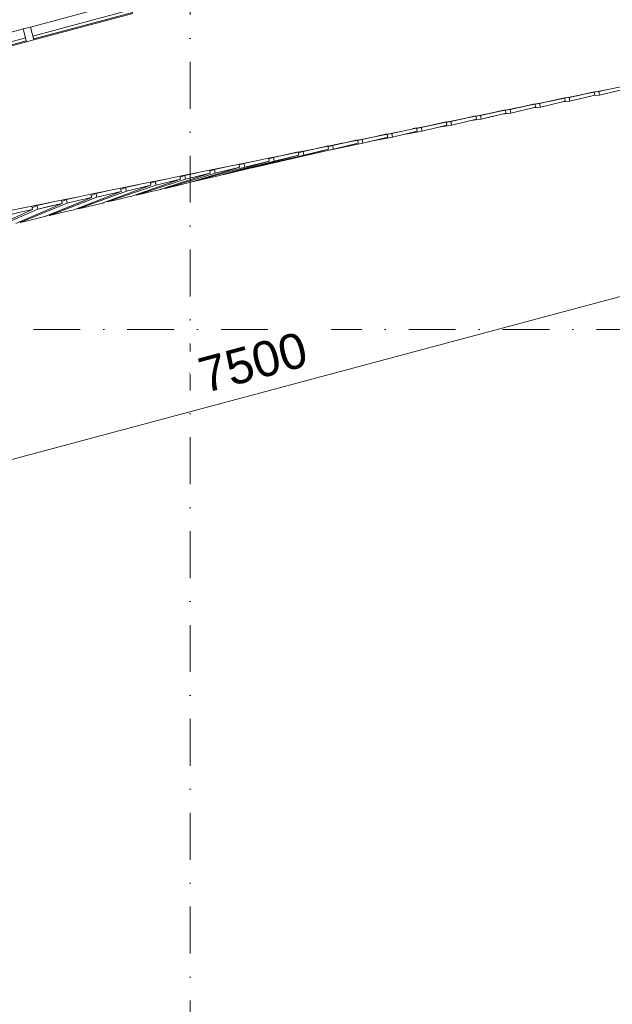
# Model space of a CAD drawing. Header units: millimetres. Extents: x -2530 to 151695, y -8763 to 71774.
# Tile 200 of 256: x 123296 to 128350, y 5535 to 13928. Entities that reach past the tile are written whole.
import ezdxf

# ---------------------------------------------------------------- set-up
doc = ezdxf.new("R2010")
doc.units = ezdxf.units.MM
doc.linetypes.add('RR_Level', pattern=[800, 400, -200, 0, -200])
for name, color, linetype, lineweight in [('A-____-____-DIMS', 211, 'Continuous', 9), ('A-____-____-DIMS-200', 211, 'Continuous', 9), ('A-FLOR-____-OTLN', 192, 'Continuous', 18), ('A-GLAZ-CURT-MCUT', 52, 'Continuous', 13), ('A-GLAZ-CURT-OTLN', 52, 'Continuous', 13), ('A-GLAZ-CWMG-MCUT', 51, 'Continuous', 13), ('A-GLAZ-CWMG-OTLN', 51, 'Continuous', 13), ('A-WALL-____-OTLN', 113, 'Continuous', 18), ('S-GRID-____-OTLN', 1, 'Continuous', 9)]:
    doc.layers.add(name, color=color, linetype=linetype, lineweight=lineweight)
doc.styles.add('Arial_2', font='arial.ttf', dxfattribs={"height": 300})
doc.dimstyles.new('1_5mm_interne_maten_en_details', dxfattribs={"dimscale": 304.8, "dimtxt": 1.004192, "dimasz": 1.83727, "dimexe": 0.984252, "dimexo": 0.0625, "dimgap": 0.098425, "dimtad": 1, "dimdec": 0, "dimlfac": 304.8, "dimzin": 0, "dimdsep": 46, "dimtxsty": 'Arial_2', "dimblk1": 'DOTSMALL', "dimblk2": 'DOTSMALL', "dimsah": 1, "dimcen": 0.09, "dimdle": 1.181102, "dimazin": 0, "dimtfac": 1, "dimtdec": 4, "dimtix": 1, "dimtmove": 0, "dimatfit": 3, "dimfxl": 0.003229, "dimfxlon": 1, "dimtvp": 1, "dimtfill": 1, "dimtolj": 1, "dimtzin": 0, "dimlwd": 13, "dimlwe": 13, "dimarcsym": 2})

# ---------------------------------------------------------------- blocks, each defined once
blk = doc.blocks.new('System Panel - HR__-692533-plot_V2 Copy 1')
at = {"layer": 'A-GLAZ-CURT-MCUT', "color": 250, "lineweight": 9}
for p, q in [((436.25, 47.5), (-436.25, 47.5)), ((-436.25, 47.5), (-436.25, 22.5)), ((-436.25, 22.5), (436.25, 22.5)), ((436.25, 22.5), (436.25, 47.5))]:
    blk.add_line(p, q, dxfattribs=at)
blk = doc.blocks.new('Rectangular Mullion - 65 x 114mm-V181-plot_V2 Copy 1')
at = {"layer": 'A-GLAZ-CWMG-OTLN', "color": 250, "lineweight": 9}
for p, q in [((128269, 15173.3), (129111.8, 15399.2)), ((128298.5, 15063.2), (129141.3, 15289))]:
    blk.add_line(p, q, dxfattribs=at)
blk = doc.blocks.new('System Panel - HR__-692532-plot_V2 Copy 1')
at = {"layer": 'A-GLAZ-CURT-MCUT', "color": 250, "lineweight": 9}
for p, q in [((345, 47.5), (-345, 47.5)), ((-345, 47.5), (-345, 22.5)), ((-345, 22.5), (345, 22.5)), ((345, 22.5), (345, 47.5))]:
    blk.add_line(p, q, dxfattribs=at)
blk = doc.blocks.new('Rectangular Mullion - 65 x 114mm-V180-plot_V2 Copy 1')
at = {"layer": 'A-GLAZ-CWMG-OTLN', "color": 250, "lineweight": 9}
for p, q in [((140041.2, 18327.7), (140707.7, 18506.3)), ((140070.7, 18217.6), (140737.2, 18396.2))]:
    blk.add_line(p, q, dxfattribs=at)
blk = doc.blocks.new('Rectangular Mullion - 65 x 114mm-683247-plot_V2 Copy 1')
at = {"layer": 'A-GLAZ-CWMG-MCUT', "color": 250, "lineweight": 9}
for p, q in [((-32.5, 57), (32.5, 57)), ((-32.5, -57), (-32.5, 57)), ((32.5, 57), (32.5, -57)), ((32.5, -57), (-32.5, -57))]:
    blk.add_line(p, q, dxfattribs=at)
blk = doc.blocks.new('027_Gilde - ATC_FacadeModel_rvt-1-plot_V2 Copy 1')
at = {"layer": 'A-FLOR-____-OTLN', "color": 90}
for p, q in [((128340.5, 13340.1), (128447.8, 13361.9)), ((127943, 13259.4), (128195.4, 13310.7)), ((128195.4, 13310.7), (128340.5, 13340.1)), ((127438.2, 13157), (127690.6, 13208.2)), ((127690.6, 13208.2), (127836, 13237.7)), ((127836, 13237.7), (127943, 13259.4)), ((126933.3, 13054.5), (127438.2, 13157)), ((126680.9, 13003.3), (126826.9, 13032.9)), ((126826.9, 13032.9), (126933.3, 13054.5)), ((125923.7, 12849.6), (126322.3, 12930.5)), ((126322.3, 12930.5), (126574.6, 12981.7)), ((126574.6, 12981.7), (126680.9, 13003.3)), ((125817.8, 12828.1), (125923.7, 12849.6)), ((125418.9, 12747.1), (125565.5, 12776.9)), ((125565.5, 12776.9), (125671.3, 12798.4)), ((125671.3, 12798.4), (125817.8, 12828.1)), ((125705.3, 12805.3), (125671.7, 12796.8)), ((124914.1, 12644.7), (125313.2, 12725.7)), ((125313.2, 12725.7), (125418.9, 12747.1)), ((124556.5, 12572.1), (124661.6, 12593.5)), ((124661.7, 12593.5), (124914.1, 12644.7)), ((123904.4, 12439.8), (124409.2, 12542.2)), ((124409.2, 12542.2), (124556.5, 12572.1)), ((123799.7, 12418.5), (123904.4, 12439.8)), ((123147.2, 12286.1), (123652, 12388.5)), ((123652, 12388.5), (123799.6, 12418.5)), ((123297.6, 12206), (123301.7, 12207))]:
    blk.add_line(p, q, dxfattribs=at)
at = {"layer": 'A-WALL-____-OTLN', "color": 90}
for p, q in [((127729.7, 13212.7), (127942.2, 13262.7)), ((127942.2, 13262.7), (127729.7, 13212.7)), ((127942.2, 13262.7), (127945.7, 13248.1)), ((127942.2, 13262.7), (127945.7, 13248.1)), ((127981.8, 13263.9), (127948.9, 13260.6)), ((127948.9, 13260.6), (127981.8, 13263.9)), ((128194.6, 13314), (127981.8, 13263.9)), ((128088.2, 13288.9), (127981.8, 13263.9)), ((127988.7, 13234.7), (127981.8, 13263.9)), ((127988.7, 13234.7), (127981.8, 13263.9)), ((128201.5, 13284.8), (127988.7, 13234.7)), ((128194.6, 13314), (128088.2, 13288.9)), ((128201.5, 13284.8), (128095.1, 13259.8)), ((128240.8, 13285.9), (128187.1, 13281.4)), ((128240.8, 13285.9), (128187.1, 13281.4)), ((128201.5, 13284.8), (128194.6, 13314)), ((128194.6, 13314), (128201.5, 13284.8)), ((128233.9, 13315), (128205.1, 13312.6)), ((128205.1, 13312.6), (128233.9, 13315)), ((128340.5, 13340.1), (128233.9, 13315)), ((128340.5, 13340.1), (128233.9, 13315)), ((128233.9, 13315), (128237.4, 13300.5)), ((128237.4, 13300.5), (128233.9, 13315)), ((128240.8, 13285.9), (128237.4, 13300.5)), ((128237.4, 13300.5), (128240.8, 13285.9)), ((128240.8, 13285.9), (128453.9, 13336)), ((128347.3, 13311), (128240.8, 13285.9)), ((128347.3, 13311), (128453.9, 13336)), ((127689.8, 13211.5), (127477.6, 13161.5)), ((127477.6, 13161.5), (127583.7, 13186.5)), ((127484.4, 13132.4), (127696.7, 13182.3)), ((127484.4, 13132.4), (127696.7, 13182.3)), ((127583.7, 13186.5), (127689.8, 13211.5)), ((127669.6, 13175.9), (127736.5, 13183.5)), ((127669.6, 13175.9), (127736.5, 13183.5)), ((127696.7, 13182.3), (127689.8, 13211.5)), ((127689.8, 13211.5), (127696.7, 13182.3)), ((127691.2, 13208.3), (127729.7, 13212.7)), ((127691.2, 13208.3), (127729.7, 13212.7)), ((127729.7, 13212.7), (127733.1, 13198.1)), ((127733.1, 13198.1), (127729.7, 13212.7)), ((127736.5, 13183.5), (127733.1, 13198.1)), ((127733.1, 13198.1), (127736.5, 13183.5)), ((127736.5, 13183.5), (127949.1, 13233.6)), ((127736.5, 13183.5), (127949.1, 13233.6)), ((127988.7, 13234.7), (127929.2, 13228.9)), ((127988.7, 13234.7), (127929.2, 13228.9)), ((127945.7, 13248.1), (127949.1, 13233.6)), ((127945.7, 13248.1), (127949.1, 13233.6)), ((127988.7, 13234.7), (128095.1, 13259.8)), ((127185, 13109), (126973.3, 13059.2)), ((127079.1, 13084.1), (127185, 13109)), ((127185, 13109), (127188.4, 13094.4)), ((127185, 13109), (127191.9, 13079.8)), ((127186, 13104.7), (127225.4, 13110.4)), ((127186, 13104.7), (127225.4, 13110.4)), ((127188.4, 13094.4), (127191.9, 13079.8)), ((127437.4, 13160.2), (127225.4, 13110.4)), ((127225.4, 13110.4), (127331.4, 13135.3)), ((127232.3, 13081.2), (127225.4, 13110.4)), ((127232.3, 13081.2), (127225.4, 13110.4)), ((127232.3, 13081.2), (127338.3, 13106.1)), ((127232.3, 13081.2), (127334.2, 13105.2)), ((127331.4, 13135.3), (127437.4, 13160.2)), ((127338.3, 13106.1), (127444.3, 13131.1)), ((127338.3, 13106.1), (127444.3, 13131.1)), ((127484.4, 13132.4), (127407.7, 13122.5)), ((127407.7, 13122.5), (127484.4, 13132.4)), ((127437.4, 13160.2), (127444.3, 13131.1)), ((127437.4, 13160.2), (127444.3, 13131.1)), ((127438.3, 13156.5), (127477.6, 13161.5)), ((127438.3, 13156.5), (127477.6, 13161.5)), ((127484.4, 13132.4), (127477.6, 13161.5)), ((127481, 13147), (127477.6, 13161.5)), ((127481, 13147), (127484.4, 13132.4)), ((126932.6, 13057.8), (126721.2, 13008)), ((126826.9, 13032.9), (126721.2, 13008)), ((126728.1, 12978.9), (126939.4, 13028.6)), ((126826.9, 13032.9), (126932.6, 13057.8)), ((126833.7, 13003.7), (126939.4, 13028.6)), ((126870.3, 13012.3), (126980.2, 13030)), ((126870.3, 13012.3), (126980.2, 13030)), ((126932.6, 13057.8), (126939.4, 13028.6)), ((126932.6, 13057.8), (126939.4, 13028.6)), ((126933.7, 13052.8), (126973.3, 13059.2)), ((126933.7, 13052.8), (126973.3, 13059.2)), ((126973.3, 13059.2), (127079.1, 13084.1)), ((126980.2, 13030), (126973.3, 13059.2)), ((126976.7, 13044.6), (126973.3, 13059.2)), ((126976.7, 13044.6), (126980.2, 13030)), ((126980.2, 13030), (127191.9, 13079.8)), ((126980.2, 13030), (127086, 13054.9)), ((127086, 13054.9), (127191.9, 13079.8)), ((127142.1, 13068.1), (127232.3, 13081.2)), ((127142.1, 13068.1), (127232.3, 13081.2)), ((126216.9, 12905.7), (126322.3, 12930.5)), ((126223.8, 12876.5), (126434.6, 12926.1)), ((126475.9, 12927.7), (126275.3, 12888.6)), ((126475.9, 12927.7), (126275.3, 12888.6)), ((126322.3, 12930.5), (126427.8, 12955.3)), ((126329.2, 12901.3), (126434.6, 12926.1)), ((126428.5, 12952.1), (126434.6, 12926.1)), ((126428.5, 12952.1), (126434.6, 12926.1)), ((126469, 12956.9), (126429.2, 12949.1)), ((126429.2, 12949.1), (126469, 12956.9)), ((126574.6, 12981.7), (126469, 12956.9)), ((126574.6, 12981.7), (126469, 12956.9)), ((126475.9, 12927.7), (126469, 12956.9)), ((126475.9, 12927.7), (126469, 12956.9)), ((126475.9, 12927.7), (126687, 12977.3)), ((126687, 12977.3), (126475.9, 12927.7)), ((126728.1, 12978.9), (126586.5, 12953.7)), ((126728.1, 12978.9), (126586.5, 12953.7)), ((126680.2, 13006.5), (126650.1, 12999.5)), ((126680.2, 13006.5), (126650.1, 12999.5)), ((126687, 12977.3), (126680.2, 13006.5)), ((126680.2, 13006.5), (126687, 12977.3)), ((126721.2, 13008), (126681.5, 13001)), ((126681.5, 13001), (126721.2, 13008)), ((126728.1, 12978.9), (126721.2, 13008)), ((126728.1, 12978.9), (126721.2, 13008)), ((126833.7, 13003.7), (126728.1, 12978.9)), ((125817.8, 12828.1), (125922.9, 12852.8)), ((125842.8, 12795.7), (126223.8, 12876.5)), ((125842.8, 12795.7), (126223.8, 12876.5)), ((125929.8, 12823.6), (125922.9, 12852.8)), ((125922.9, 12852.8), (125926.4, 12838.2)), ((125924.2, 12847.4), (125972.5, 12858.8)), ((125924.5, 12846.4), (126048.8, 12875)), ((126048.8, 12875), (125924.5, 12846.4)), ((125924.7, 12845.3), (125964.8, 12854.5)), ((125924.7, 12845.3), (125964.8, 12854.5)), ((125964.8, 12854.5), (126070.1, 12879.3)), ((126070.1, 12879.3), (125964.8, 12854.5)), ((125971.7, 12825.3), (125964.8, 12854.5)), ((125971.7, 12825.3), (125964.8, 12854.5)), ((125971.7, 12825.3), (126076.9, 12850.1)), ((125971.7, 12825.3), (126076.9, 12850.1)), ((125978.3, 12860), (125972.5, 12858.8)), ((125978.3, 12860), (125972.5, 12858.8)), ((125978.3, 12860), (126046.9, 12874.6)), ((125978.3, 12860), (126046.9, 12874.6)), ((126070.1, 12879.3), (126175.3, 12904.1)), ((126175.3, 12904.1), (126070.1, 12879.3)), ((126182.2, 12874.9), (126076.9, 12850.1)), ((126076.9, 12850.1), (126182.2, 12874.9)), ((126182.2, 12874.9), (126176.1, 12900.8)), ((126176.1, 12900.8), (126182.2, 12874.9)), ((126176.9, 12897.2), (126216.9, 12905.7)), ((126176.9, 12897.2), (126216.9, 12905.7)), ((126223.8, 12876.5), (126216.9, 12905.7)), ((126223.8, 12876.5), (126216.9, 12905.7)), ((126223.8, 12876.5), (126329.2, 12901.3)), ((125677.4, 12772.4), (125239.1, 12655.5)), ((125677.4, 12772.4), (125239.1, 12655.5)), ((125280.6, 12665.3), (125719.5, 12774.2)), ((125280.6, 12665.3), (125719.5, 12774.2)), ((125460.5, 12752.2), (125670.5, 12801.6)), ((125670.5, 12801.6), (125460.5, 12752.2)), ((125467.4, 12723), (125677.4, 12772.4)), ((125677.4, 12772.4), (125467.4, 12723)), ((125929.8, 12823.6), (125485.9, 12713.5)), ((125491.1, 12714.8), (125929.8, 12823.6)), ((125527.3, 12723.2), (125971.7, 12825.3)), ((125677.4, 12772.4), (125670.5, 12801.6)), ((125670.5, 12801.6), (125677.4, 12772.4)), ((125672.5, 12793.4), (125712.7, 12803.4)), ((125672.5, 12793.4), (125712.7, 12803.4)), ((125712.7, 12803.4), (125817.8, 12828.1)), ((125712.7, 12803.4), (125716.1, 12788.8)), ((125719.5, 12774.2), (125712.7, 12803.4)), ((125719.5, 12774.2), (125716.1, 12788.8)), ((125719.5, 12774.2), (125929.8, 12823.6)), ((125719.5, 12774.2), (125824.7, 12798.9)), ((125824.7, 12798.9), (125929.8, 12823.6)), ((125926.4, 12838.2), (125929.8, 12823.6)), ((125061, 12674.5), (124956.3, 12649.9)), ((125061, 12674.5), (124956.3, 12649.9)), ((125425, 12721.2), (124992.3, 12597.5)), ((125425, 12721.2), (124992.3, 12597.5)), ((125467.4, 12723), (125029, 12606.1)), ((125467.4, 12723), (125029, 12606.1)), ((125169.1, 12684.5), (125166.5, 12695.9)), ((125166.5, 12695.9), (125169.1, 12684.5)), ((125208.4, 12701.1), (125168, 12689.5)), ((125168, 12689.5), (125208.4, 12701.1)), ((125169.1, 12684.5), (125172.6, 12669.9)), ((125169.1, 12684.5), (125172.6, 12669.9)), ((125314.2, 12725.9), (125208.4, 12701.1)), ((125314.2, 12725.9), (125208.4, 12701.1)), ((125215.3, 12671.9), (125208.4, 12701.1)), ((125215.3, 12671.9), (125208.4, 12701.1)), ((125215.3, 12671.9), (125425, 12721.2)), ((125425, 12721.2), (125215.3, 12671.9)), ((125380.7, 12688.8), (125276.8, 12664.4)), ((125380.7, 12688.8), (125382, 12689.1)), ((125485.9, 12713.5), (125382, 12689.1)), ((125425, 12721.2), (125418.9, 12747.2)), ((125418.9, 12747.2), (125425, 12721.2)), ((125420.2, 12741.5), (125460.5, 12752.2)), ((125420.2, 12741.5), (125460.5, 12752.2)), ((125467.4, 12723), (125460.5, 12752.2)), ((125467.4, 12723), (125460.5, 12752.2)), ((125491.1, 12714.8), (125485.9, 12713.5)), ((125527.3, 12723.2), (125522.1, 12722)), ((125527.3, 12723.2), (125522.1, 12722)), ((124502.9, 12482.9), (124920.2, 12618.7)), ((124920.2, 12618.7), (124502.9, 12482.9)), ((124963.1, 12620.7), (124535.9, 12490.2)), ((124963.1, 12620.7), (124535.9, 12490.2)), ((124664.3, 12582.1), (124661.7, 12593.5)), ((124661.7, 12593.5), (124664.3, 12582.1)), ((124663.5, 12585.5), (124704.1, 12598.7)), ((124663.5, 12585.5), (124704.1, 12598.7)), ((124704.1, 12598.7), (124808.7, 12623.3)), ((124808.7, 12623.3), (124704.1, 12598.7)), ((124704.1, 12598.7), (124707.6, 12584.1)), ((124707.6, 12584.1), (124704.1, 12598.7)), ((124711, 12569.5), (124920.2, 12618.7)), ((124815.6, 12594.1), (124711, 12569.5)), ((125172.6, 12669.9), (124745.4, 12539.5)), ((125172.6, 12669.9), (124745.4, 12539.5)), ((125215.3, 12671.9), (124782.5, 12548.2)), ((125215.3, 12671.9), (124782.5, 12548.2)), ((124815.6, 12594.1), (124920.2, 12618.7)), ((124992.3, 12597.5), (124888.5, 12573.1)), ((124914.1, 12644.7), (124916.7, 12633.3)), ((124914.1, 12644.7), (124916.7, 12633.3)), ((124956.3, 12649.9), (124915.7, 12637.5)), ((124915.7, 12637.5), (124956.3, 12649.9)), ((124916.7, 12633.3), (124920.2, 12618.7)), ((124916.7, 12633.3), (124920.2, 12618.7)), ((124956.3, 12649.9), (124959.7, 12635.3)), ((124963.1, 12620.7), (124956.3, 12649.9)), ((124963.1, 12620.7), (124959.7, 12635.3)), ((124963.1, 12620.7), (125172.6, 12669.9)), ((125172.6, 12669.9), (124963.1, 12620.7)), ((125135.3, 12631.1), (125029, 12606.1)), ((125239.1, 12655.5), (125135.3, 12631.1)), ((125275.5, 12664.4), (125275.6, 12664.1)), ((125280.6, 12665.3), (125275.6, 12664.1)), ((125280.6, 12665.3), (125275.6, 12664.1)), ((125276.8, 12664.4), (125275.6, 12664.1)), ((124008.9, 12366.9), (124415.4, 12516.3)), ((124008.9, 12366.9), (124415.4, 12516.3)), ((124458.9, 12518.4), (124042.8, 12374.3)), ((124458.9, 12518.4), (124042.8, 12374.3)), ((124304.6, 12521), (124199.9, 12496.4)), ((124199.9, 12496.4), (124304.2, 12520.9)), ((124206.7, 12467.2), (124415.4, 12516.3)), ((124206.7, 12467.2), (124415.4, 12516.3)), ((124667.8, 12567.5), (124251.8, 12423.5)), ((124667.8, 12567.5), (124251.8, 12423.5)), ((124711, 12569.5), (124289.4, 12432.3)), ((124711, 12569.5), (124289.4, 12432.3)), ((124409.2, 12542.3), (124415.4, 12516.3)), ((124409.2, 12542.3), (124415.4, 12516.3)), ((124411.3, 12533.5), (124452, 12547.6)), ((124411.3, 12533.5), (124452, 12547.6)), ((124556.9, 12572.2), (124452, 12547.6)), ((124452, 12547.6), (124556.5, 12572.1)), ((124452, 12547.6), (124455.4, 12533)), ((124458.9, 12518.4), (124452, 12547.6)), ((124458.9, 12518.4), (124455.4, 12533)), ((124458.9, 12518.4), (124667.8, 12567.5)), ((124563.3, 12542.9), (124458.9, 12518.4)), ((124641.8, 12515.1), (124535.9, 12490.2)), ((124563.3, 12542.9), (124667.8, 12567.5)), ((124745.4, 12539.5), (124641.8, 12515.1)), ((124664.3, 12582.1), (124667.8, 12567.5)), ((124664.3, 12582.1), (124667.8, 12567.5)), ((124711, 12569.5), (124707.6, 12584.1)), ((124707.6, 12584.1), (124711, 12569.5)), ((124781.9, 12550.6), (124782.5, 12548.2)), ((124888.5, 12573.1), (124782.5, 12548.2)), ((124162.9, 12465), (123758.1, 12307.5)), ((124162.9, 12465), (123758.1, 12307.5)), ((124206.7, 12467.2), (123796.2, 12316.4)), ((123799.9, 12317.8), (124206.7, 12467.2)), ((123907.1, 12428.4), (123904.4, 12439.8)), ((123904.4, 12439.8), (123907.1, 12428.4)), ((123947.7, 12445.2), (123906.9, 12429.3)), ((123906.9, 12429.3), (123947.7, 12445.2)), ((123907.1, 12428.4), (123910.5, 12413.8)), ((123907.1, 12428.4), (123910.5, 12413.8)), ((124057.7, 12471.1), (123947.7, 12445.2)), ((124057.7, 12471.1), (123947.7, 12445.2)), ((123947.7, 12445.2), (123951.2, 12430.6)), ((123951.2, 12430.6), (123947.7, 12445.2)), ((123954.6, 12416.1), (123951.2, 12430.6)), ((123951.2, 12430.6), (123954.6, 12416.1)), ((123954.6, 12416.1), (124162.9, 12465)), ((124162.9, 12465), (123954.6, 12416.1)), ((124159.5, 12479.6), (124156.8, 12491)), ((124156.8, 12491), (124159.5, 12479.6)), ((124159.1, 12481.4), (124199.9, 12496.4)), ((124159.1, 12481.4), (124199.9, 12496.4)), ((124159.5, 12479.6), (124162.9, 12465)), ((124159.5, 12479.6), (124162.9, 12465)), ((124206.7, 12467.2), (124199.9, 12496.4)), ((124206.7, 12467.2), (124199.9, 12496.4)), ((124251.8, 12423.5), (124200.1, 12411.3)), ((124288.5, 12436.2), (124289.4, 12432.3)), ((124342.2, 12444.7), (124289.4, 12432.3)), ((124394, 12456.9), (124342.2, 12444.7)), ((124394, 12456.9), (124446.9, 12469.3)), ((124498.6, 12481.5), (124446.9, 12469.3)), ((124502.9, 12482.9), (124498.6, 12481.5)), ((124535.2, 12493.4), (124535.9, 12490.2)), ((123658.1, 12362.6), (123264.5, 12191.5)), ((123658.1, 12362.6), (123264.5, 12191.5)), ((123306.4, 12201.9), (123702.4, 12364.9)), ((123306.4, 12201.9), (123702.4, 12364.9)), ((123405.7, 12311.4), (123399.6, 12337.3)), ((123399.6, 12337.3), (123405.7, 12311.4)), ((123443.5, 12342.9), (123402.5, 12325.1)), ((123402.5, 12325.1), (123443.5, 12342.9)), ((123547.6, 12367.4), (123443.5, 12342.9)), ((123547.4, 12367.3), (123443.5, 12342.9)), ((123450.3, 12313.8), (123443.5, 12342.9)), ((123450.3, 12313.8), (123443.5, 12342.9)), ((123450.3, 12313.8), (123658.1, 12362.6)), ((123554.2, 12338.2), (123450.3, 12313.8)), ((123910.5, 12413.8), (123511.3, 12249.5)), ((123514.8, 12251), (123910.5, 12413.8)), ((123954.6, 12416.1), (123549.7, 12258.5)), ((123553.2, 12259.8), (123954.6, 12416.1)), ((123554.2, 12338.2), (123658.1, 12362.6)), ((123658.1, 12362.6), (123652, 12388.6)), ((123652, 12388.6), (123658.1, 12362.6)), ((123695.6, 12394.1), (123654.7, 12377.2)), ((123654.7, 12377.2), (123695.6, 12394.1)), ((123799.6, 12418.5), (123695.6, 12394.1)), ((123799.6, 12418.5), (123695.6, 12394.1)), ((123695.6, 12394.1), (123699, 12379.5)), ((123699, 12379.5), (123695.6, 12394.1)), ((123702.4, 12364.9), (123699, 12379.5)), ((123699, 12379.5), (123702.4, 12364.9)), ((123702.4, 12364.9), (123806.5, 12389.4)), ((123702.4, 12364.9), (123806.5, 12389.4)), ((124005, 12365.5), (123798.1, 12316.9)), ((123910.5, 12413.8), (123806.5, 12389.4)), ((123806.5, 12389.4), (123910.5, 12413.8)), ((124008.9, 12366.9), (124005, 12365.5)), ((124008.9, 12366.9), (124005, 12365.5)), ((124041.8, 12379), (124042.8, 12374.3)), ((124095.6, 12386.7), (124042.8, 12374.3)), ((124147.3, 12398.9), (124095.6, 12386.7)), ((124147.3, 12398.9), (124200.1, 12411.3)), ((123405.7, 12311.4), (123017.6, 12133.6)), ((123405.7, 12311.4), (123017.6, 12133.6)), ((123450.3, 12313.8), (123056.5, 12142.7)), ((123450.3, 12313.8), (123056.5, 12142.7)), ((123198.2, 12262.6), (123301.9, 12287)), ((123301.9, 12287), (123198.2, 12262.6)), ((123405.7, 12311.4), (123301.9, 12287)), ((123301.9, 12287), (123405.7, 12311.4)), ((123549.6, 12258.6), (123548.3, 12264.8)), ((123553.2, 12259.8), (123549.6, 12258.5)), ((123549.6, 12258.6), (123549.6, 12258.5)), ((123654.9, 12283.2), (123549.7, 12258.5)), ((123758.1, 12307.5), (123654.9, 12283.2)), ((123795.4, 12320.2), (123796.2, 12316.4)), ((123799.9, 12317.8), (123796.2, 12316.4)), ((123798.1, 12316.9), (123796.2, 12316.4)), ((123303, 12200.7), (123301.6, 12207.7)), ((123303, 12200.7), (123303.1, 12200.6)), ((123306.4, 12201.9), (123303.1, 12200.6)), ((123306.4, 12201.9), (123303.1, 12200.6)), ((123407.2, 12225), (123303.9, 12200.8)), ((123407.2, 12225), (123408.1, 12225.3)), ((123511.3, 12249.5), (123408.1, 12225.3)), ((123514.8, 12251), (123511.3, 12249.5))]:
    blk.add_line(p, q, dxfattribs=at)
at = {"layer": 'A-GLAZ-CURT-OTLN', "color": 90, "lineweight": 18, "rotation": 195.0000000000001}
for name, p in [('System Panel - HR__-692533-plot_V2 Copy 1', (123824.8, 13923.5)), ('System Panel - HR__-692532-plot_V2 Copy 1', (123007.4, 13704.5))]:
    blk.add_blockref(name, p, dxfattribs=at)
at = {"layer": 'A-GLAZ-CWMG-OTLN', "color": 90, "lineweight": 18}
for name, p in [('Rectangular Mullion - 65 x 114mm-V181-plot_V2 Copy 1', (-4880.3, -1307.7)), ('Rectangular Mullion - 65 x 114mm-V180-plot_V2 Copy 1', (-17381.8, -4657.4))]:
    blk.add_blockref(name, p, dxfattribs=at)
at = {"layer": 'A-GLAZ-CWMG-OTLN', "color": 90, "lineweight": 18, "extrusion": (0, 0, -1), "rotation": 344.9999999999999}
blk.add_blockref('Rectangular Mullion - 65 x 114mm-683247-plot_V2 Copy 1', (-123372, 13802.2), dxfattribs=at)
blk = doc.blocks.new('DIMBLOCK30-plot_V2 Copy 1')
at = {"layer": 'A-____-____-DIMS-200', "lineweight": 25}
h = blk.add_hatch(color=256, dxfattribs=at)
edge = h.paths.add_edge_path()
edge.add_arc((128972.2, 11718.2), 70, 0, 360)
h = blk.add_hatch(color=256, dxfattribs=at)
edge = h.paths.add_edge_path()
edge.add_arc((121727.8, 9777), 70, 0, 360)
at = {"layer": 'A-____-____-DIMS-200', "lineweight": 13}
for p, q in [((129049.9, 11428.4), (128894.6, 12007.9)), ((128972.2, 11718.2), (121727.8, 9777)), ((128972.2, 11718.2), (129049.9, 11428.4)), ((121805.4, 9487.3), (121650.1, 10066.8)), ((121727.8, 9777), (121805.4, 9487.3))]:
    blk.add_line(p, q, dxfattribs=at)
at = {"layer": 'A-____-____-DIMS-200', "lineweight": 25}
for centre in [(128972.2, 11718.2), (121727.8, 9777)]:
    blk.add_circle(centre, 70, dxfattribs=at)
at = {"layer": 'A-____-____-DIMS-200', "color": 0, "lineweight": 13, "insert": (124795.7, 11033.3), "char_height": 300, "width": 1107.531, "attachment_point": 1, "rotation": 15, "line_spacing_factor": 0.941778, "style": 'Arial_2', "bg_fill": 3, "box_fill_scale": 1.25, "bg_fill_color": 256, "bg_fill_true_color": 13158600, "bg_fill_transparency": 0}
blk.add_mtext('7500', dxfattribs=at)
blk = doc.blocks.new('_DotSmall')
at = {"color": 0, "linetype": 'ByBlock', "const_width": 0.5}
blk.add_lwpolyline([(-0.0625, 0, 1), (0.0625, 0, 1)], format="xyb", close=True, dxfattribs=at)

msp = doc.modelspace()

# ---------------------------------------------------------------- linework, layer by layer
at = {"layer": 'S-GRID-____-OTLN', "linetype": 'RR_Level'}
for p, q in [((124750, 48773.1142), (124750, -857.0614)), ((97810.2485, 11286.7966), (143998.0499, 11286.7966))]:
    msp.add_line(p, q, dxfattribs=at)

# ---------------------------------------------------------------- block references
at = {"lineweight": 5}
msp.add_blockref('027_Gilde - ATC_FacadeModel_rvt-1-plot_V2 Copy 1', (0, 0), dxfattribs=at)

# ---------------------------------------------------------------- next in the draw order: dimensions: what is measured, and where the dimension line sits
at = {"layer": 'A-____-____-DIMS', "lineweight": 13}
dim = msp.add_linear_dim(base=(121727.7833, 9777.0279), p1=(129049.8727, 11428.393), p2=(121805.429, 9487.2502), angle=15, dimstyle='1_5mm_interne_maten_en_details', override={"dimpost": '<>', "dimfxl": 7500}, dxfattribs=at)
dim.commit()
dim.dimension.update_dxf_attribs({"geometry": 'DIMBLOCK30-plot_V2 Copy 1', "text_midpoint": (125302.5968, 10924.5298)})

doc.saveas('drawing.dxf')
